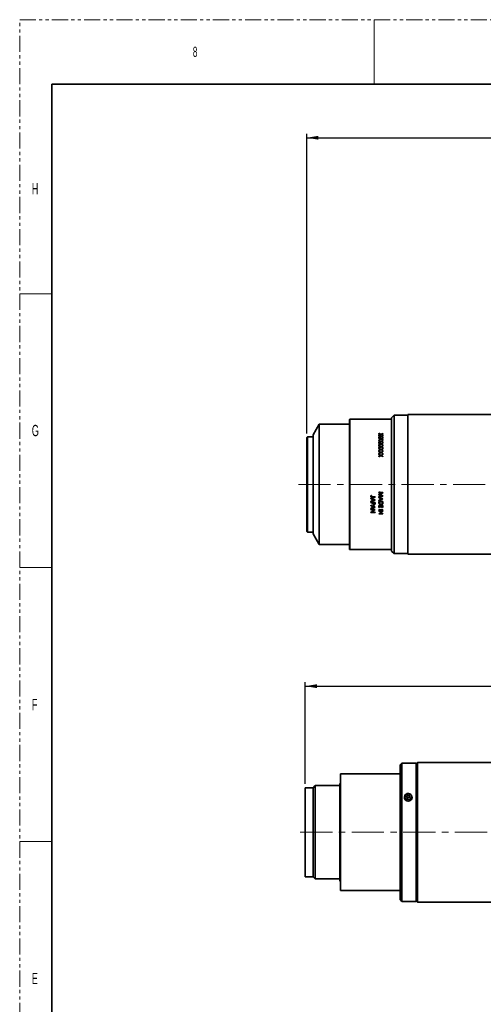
# Model space of a CAD drawing. Header units: millimetres. Extents: x 0 to 1118, y 0 to 864.
# Tile 38 of 96: x 0 to 183, y 476 to 864. Entities that reach past the tile are written whole.
import ezdxf

# ---------------------------------------------------------------- set-up
doc = ezdxf.new("R2010")
doc.units = ezdxf.units.MM
doc.linetypes.add('CENTERX2', pattern=[20.32, 12.7, -2.54, 2.54, -2.54])
doc.linetypes.add('PHANTOM', pattern=[12.7, 6.35, -1.27, 1.27, -1.27, 1.27, -1.27])
doc.layers.add('ALPHAREV', color=7, linetype='Continuous', lineweight=25)
doc.styles.add('SLDTEXTSTYLE0', font='TXT', dxfattribs={"width": 0.605})
doc.styles.add('SLDTEXTSTYLE1', font='TXT', dxfattribs={"width": 0.6})
doc.dimstyles.new('SLDDIMSTYLE0', dxfattribs={"dimtxt": 3.175, "dimasz": 4.572, "dimexe": 0, "dimexo": 0.0625, "dimgap": 0.79375, "dimtad": 0, "dimtih": 1, "dimtoh": 1, "dimdec": 0, "dimlfac": 2, "dimrnd": 1e-09, "dimzin": 12, "dimdsep": 46, "dimtxsty": 'SLDTEXTSTYLE0', "dimsah": 1, "dimcen": 0.09, "dimadec": 0, "dimazin": 3, "dimtfac": 1, "dimtofl": 0, "dimtmove": 0, "dimatfit": 3, "dimfxl": 1, "dimfrac": 2, "dimtolj": 1, "dimtzin": 12, "dimarcsym": 0})

# ---------------------------------------------------------------- blocks, each defined once
blk = doc.blocks.new('_D_5')
at = {"layer": 'ALPHAREV'}
for p, q in [((112.59, 562.55), (112.59, 602.6)), ((219.17, 603.44), (218.08, 603.44)), ((218.08, 603.44), (218.08, 598.57)), ((230.08, 603.44), (231.18, 603.44)), ((231.18, 603.44), (231.18, 598.57)), ((329.39, 581.17), (329.39, 602.6)), ((112.59, 601), (208.99, 601)), ((218.08, 598.57), (219.17, 598.57)), ((231.18, 598.57), (230.08, 598.57)), ((329.39, 601), (232.99, 601))]:
    blk.add_line(p, q, dxfattribs=at)
for points in [[(112.59, 601), (117.16, 600.24), (117.16, 601.77)], [(329.39, 601), (324.82, 601.77), (324.82, 600.24)]]:
    blk.add_solid(points, dxfattribs=at)
at = {"layer": 'ALPHAREV', "char_height": 3.175, "attachment_point": 1, "style": 'SLDTEXTSTYLE0'}
for s, insert in [('434', (209.71, 602.66)), ('17.07', (219.17, 602.66))]:
    blk.add_mtext(s, dxfattribs=dict(at, insert=insert))
blk = doc.blocks.new('_D_38')
at = {"layer": 'ALPHAREV'}
for p, q in [((113.17, 700.6), (113.17, 818.69)), ((241.23, 819.53), (240.14, 819.53)), ((240.14, 819.53), (240.14, 814.66)), ((252.14, 819.53), (253.23, 819.53)), ((253.23, 819.53), (253.23, 814.66)), ((372.92, 778.66), (372.92, 818.69)), ((113.17, 817.09), (231.04, 817.09)), ((372.92, 817.09), (255.05, 817.09)), ((240.14, 814.66), (241.23, 814.66)), ((253.23, 814.66), (252.14, 814.66))]:
    blk.add_line(p, q, dxfattribs=at)
for points in [[(113.17, 817.09), (117.75, 816.33), (117.75, 817.85)], [(372.92, 817.09), (368.35, 817.85), (368.35, 816.33)]]:
    blk.add_solid(points, dxfattribs=at)
at = {"layer": 'ALPHAREV', "char_height": 3.175, "attachment_point": 1, "style": 'SLDTEXTSTYLE0'}
for s, insert in [('520', (231.77, 818.75)), ('20.45', (241.23, 818.75))]:
    blk.add_mtext(s, dxfattribs=dict(at, insert=insert))

msp = doc.modelspace()

# ---------------------------------------------------------------- linework, layer by layer
at = {"color": 7, "linetype": 'PHANTOM', "lineweight": 18}
for p, q in [((0, 0), (0, 863.6)), ((0, 863.6), (1117.6, 863.6))]:
    msp.add_line(p, q, dxfattribs=at)
at = {"color": 7, "linetype": 'Continuous', "lineweight": 18}
for p, q in [((139.7, 863.6), (139.7, 838.2)), ((0, 755.65), (12.7, 755.65)), ((115.57, 680.5), (115.57, 699.25)), ((115.57, 661.75), (115.57, 680.5)), ((138.99, 675.42), (138.99, 675.52)), ((0, 647.7), (12.7, 647.7)), ((0, 539.75), (12.7, 539.75))]:
    msp.add_line(p, q, dxfattribs=at)
at = {"color": 7, "linetype": 'Continuous', "lineweight": 35}
for p, q in [((12.7, 838.2), (12.7, 25.4)), ((12.7, 838.2), (1104.9, 838.2)), ((130.17, 706.2), (130.07, 706.1)), ((130.07, 680.5), (130.07, 706.1)), ((146.62, 706.2), (130.17, 706.2)), ((130.17, 706.2), (130.17, 680.5)), ((147.62, 707.75), (146.62, 706.75)), ((146.62, 706.75), (146.62, 680.5)), ((152.97, 707.75), (147.62, 707.75)), ((147.62, 707.75), (147.62, 680.5)), ((196.6, 708), (152.97, 708)), ((152.97, 708), (152.97, 680.5)), ((118.1, 704.2), (115.67, 700)), ((130.07, 704.2), (118.1, 704.2)), ((118.1, 704.2), (118.1, 680.5)), ((113.42, 699.25), (113.17, 699)), ((113.17, 680.5), (113.17, 699)), ((115.57, 699.25), (113.42, 699.25)), ((113.42, 699.25), (113.42, 680.5)), ((115.67, 700), (115.67, 680.5)), ((141.62, 700.64), (141.62, 700.54)), ((141.62, 699.98), (141.62, 699.87)), ((141.62, 699.78), (141.62, 699.67)), ((141.62, 699.08), (141.62, 698.96)), ((141.62, 698.87), (141.62, 698.75)), ((143.21, 700.63), (143.21, 700.53)), ((143.21, 699.99), (143.21, 699.89)), ((143.21, 699.77), (143.21, 699.66)), ((143.21, 699.09), (143.21, 698.98)), ((143.21, 698.85), (143.21, 698.74)), ((141.62, 698.13), (141.62, 698.01)), ((141.62, 697.9), (141.62, 697.78)), ((141.62, 697.12), (141.62, 697)), ((141.62, 696.89), (141.62, 696.76)), ((141.62, 696.08), (141.62, 695.95)), ((141.62, 695.83), (141.62, 695.7)), ((141.62, 694.99), (141.62, 694.85)), ((141.62, 694.73), (141.62, 694.6)), ((142.3, 696.42), (142.3, 696.28)), ((142.3, 695.35), (142.3, 695.19)), ((142.43, 696.49), (142.43, 696.36)), ((142.43, 695.41), (142.43, 695.28)), ((142.56, 696.42), (142.56, 696.29)), ((142.56, 695.35), (142.56, 695.23)), ((143.21, 698.14), (143.21, 698.02)), ((143.21, 697.89), (143.21, 697.76)), ((143.21, 697.14), (143.21, 697.01)), ((143.21, 696.87), (143.21, 696.75)), ((143.21, 696.09), (143.21, 695.96)), ((143.21, 695.82), (143.21, 695.68)), ((143.21, 695.01), (143.21, 694.87)), ((143.21, 694.72), (143.21, 694.58)), ((141.62, 693.86), (141.62, 693.72)), ((141.62, 693.6), (141.62, 693.46)), ((141.62, 692.7), (141.62, 692.55)), ((141.62, 692.42), (141.62, 692.28)), ((141.62, 691.5), (141.62, 691.35)), ((142.3, 694.23), (142.3, 694.1)), ((142.3, 693.08), (142.3, 692.93)), ((142.3, 691.89), (142.3, 691.74)), ((142.43, 694.3), (142.43, 694.16)), ((142.43, 693.15), (142.43, 693.01)), ((142.43, 691.96), (142.43, 691.82)), ((142.56, 694.23), (142.56, 694.14)), ((142.56, 693.08), (142.56, 692.93)), ((142.56, 691.89), (142.56, 691.74)), ((143.21, 693.88), (143.21, 693.74)), ((143.21, 693.58), (143.21, 693.44)), ((143.21, 692.71), (143.21, 692.57)), ((143.21, 692.41), (143.21, 692.26)), ((143.21, 691.52), (143.21, 691.37)), ((113.17, 662), (113.17, 680.5)), ((113.42, 680.5), (113.42, 661.75)), ((115.67, 680.5), (115.67, 661)), ((118.1, 680.5), (118.1, 656.8)), ((130.07, 654.9), (130.07, 680.5)), ((130.17, 680.5), (130.17, 654.8)), ((146.62, 680.5), (146.62, 654.25)), ((147.62, 680.5), (147.62, 653.25)), ((152.97, 680.5), (152.97, 653)), ((138.48, 675.14), (138.48, 674.99)), ((138.6, 675.78), (138.6, 675.87)), ((138.62, 675.88), (138.62, 675.97)), ((140.07, 675.52), (138.99, 675.52)), ((140.07, 675.42), (138.99, 675.42)), ((139.01, 675.56), (140.07, 675.56)), ((140.07, 675.56), (140.07, 675.42)), ((141.62, 677.47), (141.62, 677.33)), ((141.62, 676.61), (141.62, 676.58)), ((141.62, 675.86), (141.62, 675.72)), ((141.62, 675.52), (141.62, 675.37)), ((141.91, 676.67), (141.91, 676.59)), ((142.13, 675.13), (142.13, 675.24)), ((142.13, 675.13), (142.13, 674.43)), ((142.3, 675.16), (142.3, 675.06)), ((142.3, 675.06), (142.3, 674.5)), ((142.77, 677.24), (142.77, 677.18)), ((142.77, 676.1), (142.77, 676.01)), ((143.21, 677.26), (143.21, 677.24)), ((143.21, 675.95), (143.21, 675.93)), ((138.48, 673.83), (138.48, 673.68)), ((138.48, 673.4), (140.07, 673.4)), ((138.48, 673.4), (138.48, 673.27)), ((139.21, 673.27), (138.48, 673.27)), ((138.48, 672.28), (138.48, 672.13)), ((138.99, 674.75), (138.99, 674.87)), ((138.99, 674.75), (138.99, 674.06)), ((138.99, 671.9), (138.99, 672.07)), ((138.99, 671.9), (138.99, 671.23)), ((139.15, 671.34), (138.99, 671.27)), ((139.15, 674.79), (139.15, 674.68)), ((139.15, 674.68), (139.15, 674.13)), ((139.15, 672), (139.15, 671.83)), ((139.15, 671.83), (139.15, 671.3)), ((139.21, 673.27), (139.21, 673.4)), ((139.21, 673.27), (139.21, 673.16)), ((139.24, 672.77), (139.24, 672.92)), ((139.37, 673.27), (139.37, 673.41)), ((139.9, 673.27), (139.37, 673.27)), ((139.37, 673), (139.37, 673.15)), ((139.64, 672.47), (139.64, 672.63)), ((139.76, 674.52), (139.76, 674.4)), ((139.76, 671.73), (139.76, 671.56)), ((139.89, 671.65), (139.76, 671.59)), ((139.9, 673.27), (139.9, 673.4)), ((139.9, 673.27), (139.9, 672.99)), ((140.04, 672.76), (140.04, 672.91)), ((140.07, 674.41), (140.07, 674.39)), ((140.07, 673.4), (140.07, 673.11)), ((140.07, 671.57), (140.07, 671.55)), ((141.62, 674.2), (141.62, 674.05)), ((141.62, 673.78), (143.21, 673.78)), ((141.62, 673.78), (141.62, 673.3)), ((141.62, 672.22), (143.21, 672.22)), ((141.62, 672.22), (141.62, 671.38)), ((141.79, 671.55), (141.62, 671.55)), ((141.79, 671.38), (141.62, 671.38)), ((143.05, 673.77), (141.79, 673.77)), ((141.79, 673.77), (141.79, 673.64)), ((141.79, 673.64), (141.79, 673.46)), ((143.05, 673.64), (141.79, 673.64)), ((141.79, 672.09), (141.79, 672.22)), ((141.79, 672.09), (141.79, 671.38)), ((142.4, 672.09), (141.79, 672.09)), ((142.4, 672.68), (142.4, 672.53)), ((142.4, 672.09), (142.4, 672.22)), ((142.4, 672.09), (142.4, 671.38)), ((142.56, 671.55), (142.4, 671.55)), ((142.56, 671.38), (142.4, 671.38)), ((142.56, 672.09), (142.56, 672.22)), ((142.56, 672.09), (142.56, 671.38)), ((143.05, 672.09), (142.56, 672.09)), ((142.9, 674.89), (142.9, 674.78)), ((143.05, 673.77), (143.05, 673.64)), ((143.05, 673.64), (143.05, 673.53)), ((143.05, 672.09), (143.05, 672.22)), ((143.05, 672.09), (143.05, 671.38)), ((143.21, 671.55), (143.05, 671.55)), ((143.21, 671.38), (143.05, 671.38)), ((143.15, 673.13), (143.15, 672.99)), ((143.21, 674.78), (143.21, 674.76)), ((143.21, 673.78), (143.21, 673.47)), ((143.21, 672.22), (143.21, 671.38)), ((138.48, 671.01), (138.48, 670.87)), ((138.48, 670.6), (140.07, 670.6)), ((138.48, 670.6), (138.48, 670.47)), ((139.72, 670.47), (138.48, 670.47)), ((138.48, 669.52), (138.48, 669.49)), ((140.07, 669.49), (138.48, 669.49)), ((138.82, 669.7), (138.72, 669.7)), ((138.82, 669.78), (138.82, 669.62)), ((138.82, 669.62), (140.07, 669.62)), ((139.72, 670.67), (139.72, 670.47)), ((139.85, 670.6), (139.72, 670.51)), ((140.07, 670.6), (140.07, 670.57)), ((140.07, 669.62), (140.07, 669.49)), ((141.62, 670.55), (143.21, 670.55)), ((141.62, 670.55), (141.62, 670.41)), ((143.21, 670.41), (141.62, 670.41)), ((141.62, 670.04), (143.21, 670.04)), ((141.62, 670.04), (141.62, 669.91)), ((142.87, 669.91), (141.62, 669.91)), ((141.62, 668.97), (141.62, 668.94)), ((143.21, 668.94), (141.62, 668.94)), ((141.96, 669.16), (141.88, 669.16)), ((141.96, 669.22), (141.96, 669.07)), ((141.96, 669.07), (143.21, 669.07)), ((142.87, 670.12), (142.87, 669.91)), ((142.97, 670.04), (142.87, 669.96)), ((143.21, 670.55), (143.21, 670.41)), ((143.21, 670.04), (143.21, 670.01)), ((143.21, 669.07), (143.21, 668.94)), ((113.17, 662), (113.42, 661.75)), ((113.42, 661.75), (115.57, 661.75)), ((115.67, 661), (118.1, 656.8)), ((118.1, 656.8), (130.07, 656.8)), ((130.07, 654.9), (130.17, 654.8)), ((130.17, 654.8), (146.62, 654.8)), ((146.62, 654.25), (147.62, 653.25)), ((147.62, 653.25), (152.97, 653.25)), ((152.97, 653), (196.6, 653)), ((150.7, 570.7), (149.99, 569.99)), ((156.34, 570.7), (150.7, 570.7)), ((150.7, 543.45), (150.7, 570.7)), ((156.46, 570.57), (156.34, 570.7)), ((156.34, 543.45), (156.34, 570.7)), ((156.84, 570.95), (156.46, 570.57)), ((156.46, 543.45), (156.46, 570.57)), ((199.96, 570.95), (156.84, 570.95)), ((156.84, 543.45), (156.84, 570.95)), ((149.99, 566.45), (126.46, 566.45)), ((126.46, 543.45), (126.46, 566.45)), ((149.99, 543.45), (149.99, 569.99)), ((126.46, 562.7), (126.19, 562.7)), ((126.19, 543.45), (126.19, 562.7)), ((115.64, 560.95), (112.59, 560.95)), ((112.59, 543.45), (112.59, 560.95)), ((116.51, 561.82), (115.64, 560.95)), ((115.64, 543.45), (115.64, 560.95)), ((126.19, 561.82), (116.51, 561.82)), ((116.51, 543.45), (116.51, 561.82)), ((151.79, 557.57), (151.79, 556.82)), ((153.16, 558.2), (152.54, 557.88)), ((152.54, 557.88), (152.54, 557.26)), ((153.16, 557.82), (152.54, 557.51)), ((152.54, 557.26), (153.16, 556.95)), ((153.79, 557.88), (153.16, 558.2)), ((153.16, 557.82), (153.16, 558.2)), ((153.79, 557.51), (153.16, 557.82)), ((153.16, 556.95), (153.79, 557.26)), ((153.79, 557.26), (153.79, 557.88)), ((154.54, 556.82), (154.54, 557.57)), ((112.59, 525.95), (112.59, 543.45)), ((115.64, 525.95), (115.64, 543.45)), ((116.51, 525.07), (116.51, 543.45)), ((126.19, 524.2), (126.19, 543.45)), ((126.46, 520.45), (126.46, 543.45)), ((149.99, 516.9), (149.99, 543.45)), ((150.7, 516.2), (150.7, 543.45)), ((156.34, 516.2), (156.34, 543.45)), ((156.46, 516.32), (156.46, 543.45)), ((156.84, 515.95), (156.84, 543.45)), ((112.59, 525.95), (115.64, 525.95)), ((115.64, 525.95), (116.51, 525.07)), ((116.51, 525.07), (126.19, 525.07)), ((126.19, 524.2), (126.46, 524.2)), ((126.46, 520.45), (149.99, 520.45)), ((149.99, 516.9), (150.7, 516.2)), ((150.7, 516.2), (156.34, 516.2)), ((156.34, 516.2), (156.46, 516.32)), ((156.46, 516.32), (156.84, 515.95)), ((156.84, 515.95), (199.96, 515.95))]:
    msp.add_line(p, q, dxfattribs=at)
at = {"color": 7, "linetype": 'Continuous', "lineweight": 35, "flags": 128}
for points in [[(154.54, 557.57), (154.45, 557.14), (154.18, 556.77), (153.78, 556.51), (153.29, 556.39), (152.79, 556.43), (152.34, 556.62), (152, 556.94), (151.81, 557.35), (151.81, 557.79), (152, 558.2), (152.34, 558.52), (152.79, 558.72), (153.29, 558.76), (153.78, 558.64), (154.18, 558.37), (154.45, 558), (154.54, 557.57)], [(151.79, 557.34), (151.69, 557.05), (151.66, 556.82)], [(151.86, 556.46), (151.81, 556.6), (151.79, 556.82)], [(154.54, 556.82), (154.45, 556.39), (154.44, 556.37)], [(154.66, 556.96), (154.64, 557.05), (154.54, 557.34)]]:
    msp.add_lwpolyline(points, dxfattribs=at)
at = {"color": 7, "linetype": 'Continuous', "lineweight": 35}
for centre, start, end in [((115.57, 699.35), 270, 0), ((115.57, 661.65), 0, 90)]:
    msp.add_arc(centre, 0.1, start, end, dxfattribs=at)
for points in [[(141.62, 700.64), (141.89, 700.53), (142.16, 700.42), (142.43, 700.31)], [(142.3, 700.26), (142.08, 700.35), (141.85, 700.45), (141.62, 700.54)], [(141.62, 699.98), (141.85, 700.08), (142.08, 700.17), (142.3, 700.26)], [(142.43, 700.21), (142.16, 700.1), (141.89, 699.99), (141.62, 699.87)], [(141.62, 699.78), (141.89, 699.66), (142.16, 699.55), (142.43, 699.43)], [(142.3, 699.38), (142.08, 699.48), (141.85, 699.57), (141.62, 699.67)], [(141.62, 699.08), (141.85, 699.18), (142.08, 699.28), (142.3, 699.38)], [(142.43, 699.32), (142.16, 699.2), (141.89, 699.08), (141.62, 698.96)], [(141.62, 698.87), (141.89, 698.74), (142.16, 698.62), (142.43, 698.5)], [(142.3, 698.44), (142.08, 698.54), (141.85, 698.65), (141.62, 698.75)], [(141.62, 698.13), (141.85, 698.23), (142.08, 698.34), (142.3, 698.44)], [(142.43, 698.38), (142.16, 698.26), (141.89, 698.13), (141.62, 698.01)], [(142.43, 700.31), (142.69, 700.42), (142.95, 700.52), (143.21, 700.63)], [(143.21, 699.89), (142.95, 700), (142.69, 700.1), (142.43, 700.21)], [(142.43, 699.43), (142.69, 699.54), (142.95, 699.66), (143.21, 699.77)], [(143.21, 698.98), (142.95, 699.09), (142.69, 699.21), (142.43, 699.32)], [(142.43, 698.5), (142.69, 698.62), (142.95, 698.73), (143.21, 698.85)], [(143.21, 698.02), (142.95, 698.14), (142.69, 698.26), (142.43, 698.38)], [(143.21, 700.53), (142.99, 700.44), (142.78, 700.35), (142.56, 700.26)], [(142.56, 700.26), (142.78, 700.17), (142.99, 700.08), (143.21, 699.99)], [(143.21, 699.66), (142.99, 699.56), (142.78, 699.47), (142.56, 699.38)], [(142.56, 699.38), (142.78, 699.28), (142.99, 699.19), (143.21, 699.09)], [(143.21, 698.74), (142.99, 698.64), (142.78, 698.54), (142.56, 698.44)], [(142.56, 698.44), (142.78, 698.34), (142.99, 698.24), (143.21, 698.14)], [(141.62, 697.9), (141.89, 697.77), (142.16, 697.65), (142.43, 697.52)], [(142.3, 697.45), (142.08, 697.56), (141.85, 697.67), (141.62, 697.78)], [(141.62, 697.12), (141.85, 697.24), (142.08, 697.35), (142.3, 697.45)], [(142.43, 697.39), (142.16, 697.26), (141.89, 697.13), (141.62, 697)], [(141.62, 696.89), (141.89, 696.76), (142.16, 696.62), (142.43, 696.49)], [(142.3, 696.42), (142.08, 696.54), (141.85, 696.65), (141.62, 696.76)], [(141.62, 696.08), (141.85, 696.19), (142.08, 696.31), (142.3, 696.42)], [(142.43, 696.36), (142.16, 696.22), (141.89, 696.09), (141.62, 695.95)], [(141.62, 695.83), (141.89, 695.69), (142.16, 695.55), (142.43, 695.41)], [(142.3, 695.35), (142.08, 695.47), (141.85, 695.58), (141.62, 695.7)], [(141.62, 694.99), (141.85, 695.11), (142.08, 695.23), (142.3, 695.35)], [(142.43, 695.28), (142.16, 695.14), (141.89, 695), (141.62, 694.85)], [(141.62, 694.73), (141.89, 694.59), (142.16, 694.45), (142.43, 694.3)], [(142.3, 694.23), (142.08, 694.35), (141.85, 694.48), (141.62, 694.6)], [(142.43, 697.52), (142.69, 697.64), (142.95, 697.76), (143.21, 697.89)], [(143.21, 697.01), (142.95, 697.14), (142.69, 697.27), (142.43, 697.39)], [(142.43, 696.49), (142.69, 696.62), (142.95, 696.75), (143.21, 696.87)], [(143.21, 695.96), (142.95, 696.1), (142.69, 696.23), (142.43, 696.36)], [(142.43, 695.41), (142.69, 695.55), (142.95, 695.68), (143.21, 695.82)], [(143.21, 694.87), (142.95, 695.01), (142.69, 695.14), (142.43, 695.28)], [(142.43, 694.3), (142.69, 694.44), (142.95, 694.58), (143.21, 694.72)], [(143.21, 697.76), (142.99, 697.66), (142.78, 697.56), (142.56, 697.45)], [(142.56, 697.45), (142.78, 697.35), (142.99, 697.25), (143.21, 697.14)], [(143.21, 696.75), (142.99, 696.64), (142.78, 696.53), (142.56, 696.42)], [(142.56, 696.42), (142.78, 696.31), (142.99, 696.2), (143.21, 696.09)], [(143.21, 695.68), (142.99, 695.57), (142.78, 695.46), (142.56, 695.35)], [(142.56, 695.35), (142.78, 695.23), (142.99, 695.12), (143.21, 695.01)], [(143.21, 694.58), (142.99, 694.46), (142.78, 694.35), (142.56, 694.23)], [(141.62, 693.86), (141.85, 693.98), (142.08, 694.11), (142.3, 694.23)], [(142.43, 694.16), (142.16, 694.02), (141.89, 693.87), (141.62, 693.72)], [(141.62, 693.6), (141.89, 693.45), (142.16, 693.3), (142.43, 693.15)], [(142.3, 693.08), (142.08, 693.2), (141.85, 693.33), (141.62, 693.46)], [(141.62, 692.7), (141.85, 692.82), (142.08, 692.95), (142.3, 693.08)], [(142.43, 693.01), (142.16, 692.85), (141.89, 692.7), (141.62, 692.55)], [(141.62, 692.42), (141.89, 692.27), (142.16, 692.12), (142.43, 691.96)], [(142.3, 691.89), (142.08, 692.02), (141.85, 692.15), (141.62, 692.28)], [(141.62, 691.5), (141.85, 691.63), (142.08, 691.76), (142.3, 691.89)], [(142.43, 691.82), (142.16, 691.66), (141.89, 691.51), (141.62, 691.35)], [(143.21, 693.74), (142.95, 693.88), (142.69, 694.02), (142.43, 694.16)], [(142.43, 693.15), (142.69, 693.29), (142.95, 693.44), (143.21, 693.58)], [(143.21, 692.57), (142.95, 692.72), (142.69, 692.86), (142.43, 693.01)], [(142.43, 691.96), (142.69, 692.11), (142.95, 692.26), (143.21, 692.41)], [(143.21, 691.37), (142.95, 691.52), (142.69, 691.67), (142.43, 691.82)], [(142.56, 694.23), (142.78, 694.11), (142.99, 694), (143.21, 693.88)], [(143.21, 693.44), (142.99, 693.32), (142.78, 693.2), (142.56, 693.08)], [(142.56, 693.08), (142.78, 692.96), (142.99, 692.84), (143.21, 692.71)], [(143.21, 692.26), (142.99, 692.14), (142.78, 692.01), (142.56, 691.89)], [(142.56, 691.89), (142.78, 691.77), (142.99, 691.64), (143.21, 691.52)], [(138.48, 675.14), (139.01, 674.9), (139.54, 674.65), (140.07, 674.41)], [(138.48, 675.1), (138.65, 675.02), (138.82, 674.94), (138.99, 674.87)], [(138.62, 676.16), (138.66, 676.13), (138.7, 676.11), (138.74, 676.08)], [(141.62, 677.47), (142.15, 677.4), (142.68, 677.33), (143.21, 677.26)], [(141.62, 677.39), (142.01, 677.34), (142.39, 677.29), (142.77, 677.24)], [(142.77, 677.18), (142.39, 677.23), (142.01, 677.28), (141.62, 677.33)], [(141.62, 676.61), (142.01, 676.8), (142.39, 676.99), (142.77, 677.18)], [(141.62, 676.65), (142, 676.47), (142.38, 676.28), (142.77, 676.1)], [(142.77, 676.01), (142.38, 676.2), (142, 676.39), (141.62, 676.58)], [(141.62, 675.81), (142.15, 675.88), (142.68, 675.95), (143.21, 676.02)], [(141.62, 675.86), (142, 675.91), (142.38, 675.96), (142.77, 676.01)], [(143.21, 675.93), (142.68, 675.86), (142.15, 675.79), (141.62, 675.72)], [(141.62, 675.52), (142.15, 675.27), (142.68, 675.03), (143.21, 674.78)], [(141.62, 675.47), (141.79, 675.39), (141.96, 675.31), (142.13, 675.24)], [(142.13, 675.13), (141.96, 675.21), (141.79, 675.29), (141.62, 675.37)], [(141.91, 676.67), (142.34, 676.88), (142.78, 677.09), (143.21, 677.31)], [(143.21, 677.24), (142.78, 677.03), (142.34, 676.81), (141.91, 676.59)], [(141.91, 676.59), (142.34, 676.38), (142.78, 676.16), (143.21, 675.95)], [(142.9, 674.89), (142.7, 674.98), (142.5, 675.07), (142.3, 675.16)], [(142.3, 675.06), (142.5, 674.96), (142.7, 674.87), (142.9, 674.78)], [(138.99, 674.75), (138.82, 674.83), (138.65, 674.91), (138.48, 674.99)], [(138.48, 673.81), (139.01, 674.04), (139.54, 674.27), (140.07, 674.51)], [(140.07, 674.39), (139.54, 674.15), (139.01, 673.91), (138.48, 673.68)], [(138.48, 673.83), (138.65, 673.9), (138.82, 673.98), (138.99, 674.06)], [(138.48, 672.28), (139.01, 672.04), (139.54, 671.8), (140.07, 671.57)], [(138.99, 671.9), (138.82, 671.98), (138.65, 672.05), (138.48, 672.13)], [(140.07, 671.55), (139.54, 671.32), (139.01, 671.09), (138.48, 670.87)], [(138.48, 671.01), (138.65, 671.08), (138.82, 671.16), (138.99, 671.23)], [(139.76, 674.52), (139.55, 674.61), (139.35, 674.7), (139.15, 674.79)], [(139.15, 674.68), (139.35, 674.59), (139.55, 674.49), (139.76, 674.4)], [(139.76, 674.4), (139.55, 674.31), (139.35, 674.22), (139.15, 674.13)], [(139.15, 671.83), (139.35, 671.74), (139.55, 671.65), (139.76, 671.56)], [(139.76, 671.56), (139.55, 671.47), (139.35, 671.39), (139.15, 671.3)], [(139.37, 673.41), (139.37, 673.32), (139.37, 673.23), (139.37, 673.15)], [(139.37, 673), (139.37, 673.09), (139.37, 673.18), (139.37, 673.27)], [(141.62, 674.18), (142.15, 674.41), (142.68, 674.64), (143.21, 674.88)], [(143.21, 674.76), (142.68, 674.53), (142.15, 674.29), (141.62, 674.05)], [(141.62, 674.2), (141.79, 674.28), (141.96, 674.35), (142.13, 674.43)], [(142.9, 674.78), (142.7, 674.68), (142.5, 674.59), (142.3, 674.5)], [(138.48, 669.52), (138.89, 669.83), (139.31, 670.15), (139.72, 670.47)], [(140.07, 670.57), (139.65, 670.25), (139.23, 669.93), (138.82, 669.62)], [(141.62, 668.97), (142.04, 669.28), (142.45, 669.59), (142.87, 669.91)], [(143.21, 670.01), (142.79, 669.7), (142.38, 669.38), (141.96, 669.07)]]:
    msp.add_open_spline(points, degree=3, dxfattribs=at)
for points, knots in [([(138.44, 675.78), (138.44, 675.8), (138.44, 675.84), (138.45, 675.91), (138.49, 675.99), (138.55, 676.08), (138.6, 676.13), (138.62, 676.16)], [0, 0, 0, 0, 0.125086, 0.250147, 0.499824, 0.749802, 1, 1, 1, 1]), ([(138.44, 675.88), (138.44, 675.86), (138.44, 675.84), (138.44, 675.83), (138.44, 675.83), (138.44, 675.83), (138.44, 675.82), (138.44, 675.82), (138.44, 675.82), (138.44, 675.81), (138.44, 675.81), (138.44, 675.8), (138.44, 675.79), (138.45, 675.78), (138.45, 675.77), (138.46, 675.75), (138.46, 675.75), (138.47, 675.72), (138.47, 675.71), (138.49, 675.67), (138.51, 675.65), (138.54, 675.62), (138.55, 675.61), (138.56, 675.6), (138.57, 675.6), (138.59, 675.59), (138.6, 675.58), (138.62, 675.57), (138.62, 675.57), (138.63, 675.56), (138.63, 675.56), (138.64, 675.56), (138.65, 675.56), (138.67, 675.55), (138.69, 675.54), (138.71, 675.54), (138.71, 675.54), (138.71, 675.54), (138.71, 675.54), (138.72, 675.54), (138.72, 675.54), (138.73, 675.53), (138.74, 675.53), (138.77, 675.53), (138.78, 675.53), (138.8, 675.53), (138.8, 675.53), (138.81, 675.53), (138.81, 675.53), (138.82, 675.53), (138.82, 675.53), (138.83, 675.52), (138.84, 675.52), (138.86, 675.52), (138.88, 675.52), (138.9, 675.52), (138.9, 675.52), (138.9, 675.52), (138.9, 675.52), (138.9, 675.52), (138.9, 675.52), (138.91, 675.52), (138.91, 675.52), (138.92, 675.52), (138.93, 675.52), (138.95, 675.52), (138.97, 675.52), (138.99, 675.52)], [0, 0, 0, 0, 0.0625, 0.0625, 0.066406, 0.066406, 0.070312, 0.070312, 0.078125, 0.078125, 0.09375, 0.09375, 0.125, 0.125, 0.15625, 0.15625, 0.1875, 0.1875, 0.25, 0.25, 0.375, 0.375, 0.40625, 0.40625, 0.4375, 0.4375, 0.5, 0.5, 0.515625, 0.515625, 0.53125, 0.53125, 0.5625, 0.5625, 0.625, 0.625, 0.632812, 0.632812, 0.640625, 0.640625, 0.65625, 0.65625, 0.6875, 0.6875, 0.75, 0.75, 0.757812, 0.757812, 0.765625, 0.765625, 0.78125, 0.78125, 0.8125, 0.8125, 0.875, 0.875, 0.878906, 0.878906, 0.882812, 0.882812, 0.890625, 0.890625, 0.90625, 0.90625, 0.9375, 0.9375, 1, 1, 1, 1]), ([(138.99, 675.42), (138.96, 675.42), (138.9, 675.42), (138.8, 675.43), (138.71, 675.44), (138.61, 675.47), (138.53, 675.52), (138.48, 675.6), (138.45, 675.67), (138.44, 675.74), (138.44, 675.77), (138.44, 675.78)], [0, 0, 0, 0, 0.125232, 0.250448, 0.375626, 0.500447, 0.625197, 0.749982, 0.87482, 0.937391, 1, 1, 1, 1]), ([(138.6, 675.87), (138.6, 675.89), (138.6, 675.91), (138.61, 675.93), (138.61, 675.93), (138.61, 675.95), (138.62, 675.96), (138.62, 675.97)], [0, 0, 0, 0, 0.5, 0.5, 0.75, 0.75, 1, 1, 1, 1]), ([(138.62, 675.88), (138.62, 675.86), (138.6, 675.83), (138.6, 675.79), (138.6, 675.78)], [0, 0, 0, 0, 0.500138, 1, 1, 1, 1]), ([(138.6, 675.78), (138.6, 675.77), (138.6, 675.74), (138.61, 675.7), (138.64, 675.65), (138.69, 675.61), (138.74, 675.58), (138.81, 675.57), (138.87, 675.56), (138.94, 675.56), (138.99, 675.56), (139.01, 675.56)], [0, 0, 0, 0, 0.062585, 0.125122, 0.249767, 0.373872, 0.499257, 0.605521, 0.749546, 0.874769, 1, 1, 1, 1]), ([(138.62, 675.97), (138.63, 675.99), (138.64, 676.01), (138.65, 676.03), (138.66, 676.05), (138.68, 676.07), (138.68, 676.07), (138.68, 676.08), (138.68, 676.08), (138.69, 676.09), (138.69, 676.09), (138.7, 676.1), (138.7, 676.11), (138.71, 676.12), (138.71, 676.12), (138.71, 676.12), (138.71, 676.12), (138.72, 676.13), (138.72, 676.13), (138.73, 676.14), (138.73, 676.15), (138.74, 676.16)], [0, 0, 0, 0, 0.25, 0.25, 0.5, 0.5, 0.53125, 0.53125, 0.5625, 0.5625, 0.625, 0.625, 0.75, 0.75, 0.78125, 0.78125, 0.8125, 0.8125, 0.875, 0.875, 1, 1, 1, 1]), ([(138.74, 676.08), (138.73, 676.06), (138.71, 676.03), (138.68, 675.98), (138.65, 675.93), (138.63, 675.9), (138.62, 675.88)], [0, 0, 0, 0, 0.250019, 0.500026, 0.75003, 1, 1, 1, 1]), ([(139.21, 673.3), (139.21, 673.23), (139.21, 673.16), (139.21, 673.11), (139.21, 673.11), (139.21, 673.11), (139.21, 673.11), (139.21, 673.1), (139.22, 673.1), (139.22, 673.09), (139.22, 673.09), (139.22, 673.07), (139.22, 673.07), (139.22, 673.04), (139.22, 673.03), (139.22, 673.02), (139.22, 673.01), (139.22, 673.01), (139.22, 673.01), (139.22, 673.01), (139.22, 673.01), (139.22, 673), (139.22, 673), (139.22, 672.98), (139.23, 672.98), (139.23, 672.97), (139.23, 672.96), (139.23, 672.96), (139.23, 672.95), (139.23, 672.94), (139.23, 672.93), (139.24, 672.92)], [0, 0, 0, 0, 0.5, 0.5, 0.507812, 0.507812, 0.515625, 0.515625, 0.53125, 0.53125, 0.5625, 0.5625, 0.625, 0.625, 0.75, 0.75, 0.757812, 0.757812, 0.765625, 0.765625, 0.78125, 0.78125, 0.8125, 0.8125, 0.875, 0.875, 0.90625, 0.90625, 0.9375, 0.9375, 1, 1, 1, 1]), ([(139.24, 672.77), (139.23, 672.79), (139.23, 672.82), (139.22, 672.88), (139.21, 672.96), (139.21, 673.06), (139.21, 673.12), (139.21, 673.16)], [0, 0, 0, 0, 0.124983, 0.249981, 0.499981, 0.727669, 1, 1, 1, 1]), ([(139.5, 672.64), (139.5, 672.64), (139.46, 672.65), (139.37, 672.7), (139.28, 672.8), (139.25, 672.88), (139.24, 672.92)], [0, 0, 0, 0, 0.000372, 0.335436, 0.668293, 1, 1, 1, 1]), ([(139.64, 672.47), (139.63, 672.47), (139.6, 672.47), (139.56, 672.48), (139.48, 672.49), (139.37, 672.54), (139.3, 672.63), (139.26, 672.71), (139.24, 672.75), (139.24, 672.77)], [0, 0, 0, 0, 0.065275, 0.123621, 0.25066, 0.49996, 0.749365, 0.874663, 1, 1, 1, 1]), ([(139.64, 672.61), (139.63, 672.61), (139.6, 672.61), (139.56, 672.62), (139.51, 672.64), (139.47, 672.66), (139.44, 672.69), (139.41, 672.74), (139.39, 672.8), (139.38, 672.87), (139.37, 672.93), (139.37, 672.98), (139.37, 673)], [0, 0, 0, 0, 0.06257, 0.125092, 0.249852, 0.320539, 0.391505, 0.49973, 0.624598, 0.749697, 0.865482, 1, 1, 1, 1]), ([(139.9, 672.99), (139.9, 672.97), (139.9, 672.92), (139.9, 672.86), (139.89, 672.79), (139.86, 672.71), (139.79, 672.65), (139.72, 672.62), (139.67, 672.61), (139.65, 672.61), (139.64, 672.61)], [0, 0, 0, 0, 0.127595, 0.250977, 0.376401, 0.501577, 0.749468, 0.874569, 0.937261, 1, 1, 1, 1]), ([(140.04, 672.76), (140.04, 672.75), (140.03, 672.73), (140.02, 672.69), (139.98, 672.62), (139.92, 672.56), (139.84, 672.51), (139.77, 672.49), (139.71, 672.47), (139.66, 672.47), (139.64, 672.47)], [0, 0, 0, 0, 0.062613, 0.125212, 0.250305, 0.499602, 0.625297, 0.749717, 0.874852, 1, 1, 1, 1]), ([(140.04, 672.91), (140.03, 672.87), (140, 672.79), (139.9, 672.7), (139.82, 672.65), (139.77, 672.64), (139.77, 672.64)], [0, 0, 0, 0, 0.330071, 0.662065, 0.995886, 1, 1, 1, 1]), ([(140.04, 672.91), (140.04, 672.92), (140.05, 672.93), (140.05, 672.94), (140.05, 672.94), (140.05, 672.95), (140.05, 672.96), (140.05, 672.97), (140.05, 672.97), (140.05, 672.98), (140.05, 672.99), (140.06, 673), (140.06, 673.01), (140.06, 673.02), (140.06, 673.03), (140.06, 673.05), (140.06, 673.06), (140.06, 673.08), (140.06, 673.09), (140.06, 673.1), (140.06, 673.11), (140.06, 673.12), (140.06, 673.12), (140.06, 673.13), (140.06, 673.15), (140.06, 673.19), (140.07, 673.22), (140.07, 673.25)], [0, 0, 0, 0, 0.0625, 0.0625, 0.125, 0.125, 0.15625, 0.15625, 0.1875, 0.1875, 0.25, 0.25, 0.3125, 0.3125, 0.375, 0.375, 0.5, 0.5, 0.5625, 0.5625, 0.59375, 0.59375, 0.625, 0.625, 0.75, 0.75, 1, 1, 1, 1]), ([(140.07, 673.11), (140.06, 673.05), (140.06, 672.96), (140.06, 672.86), (140.05, 672.8), (140.04, 672.77), (140.04, 672.76)], [0, 0, 0, 0, 0.5107794, 0.7490165, 0.8802677, 1, 1, 1, 1]), ([(142.11, 672.73), (142.1, 672.73), (142.04, 672.74), (141.94, 672.8), (141.81, 672.88), (141.71, 673), (141.63, 673.19), (141.63, 673.34), (141.62, 673.44)], [0, 0, 0, 0, 0.024212, 0.187226, 0.35178, 0.514604, 0.676626, 1, 1, 1, 1]), ([(142.4, 672.53), (142.37, 672.53), (142.32, 672.53), (142.21, 672.54), (142.08, 672.57), (141.94, 672.64), (141.81, 672.73), (141.73, 672.83), (141.68, 672.93), (141.65, 673.02), (141.63, 673.13), (141.62, 673.23), (141.62, 673.28), (141.62, 673.3)], [0, 0, 0, 0, 0.064442, 0.126452, 0.250535, 0.374428, 0.499947, 0.624751, 0.685103, 0.749803, 0.874842, 0.937419, 1, 1, 1, 1]), ([(141.83, 673.03), (141.82, 673.05), (141.81, 673.08), (141.8, 673.15), (141.79, 673.24), (141.79, 673.35), (141.79, 673.43), (141.79, 673.46)], [0, 0, 0, 0, 0.1249692, 0.2499623, 0.4999528, 0.7456254, 1, 1, 1, 1]), ([(142.4, 672.66), (142.38, 672.66), (142.35, 672.67), (142.29, 672.67), (142.18, 672.69), (142.04, 672.75), (141.92, 672.85), (141.87, 672.93), (141.84, 672.99), (141.83, 673.02), (141.83, 673.03)], [0, 0, 0, 0, 0.062664, 0.125318, 0.25056, 0.500128, 0.749516, 0.874694, 0.937338, 1, 1, 1, 1]), ([(143, 673.06), (143, 673.05), (142.99, 673.02), (142.96, 672.96), (142.9, 672.87), (142.8, 672.78), (142.69, 672.72), (142.59, 672.69), (142.51, 672.67), (142.45, 672.67), (142.41, 672.66), (142.4, 672.66)], [0, 0, 0, 0, 0.062615, 0.125214, 0.250297, 0.499464, 0.624848, 0.749636, 0.874778, 0.937384, 1, 1, 1, 1]), ([(143.15, 672.99), (143.15, 672.97), (143.13, 672.93), (143.1, 672.86), (143.04, 672.78), (142.96, 672.7), (142.82, 672.62), (142.67, 672.56), (142.54, 672.54), (142.46, 672.53), (142.42, 672.53), (142.4, 672.53)], [0, 0, 0, 0, 0.0625886, 0.1251628, 0.2501875, 0.375234, 0.5002961, 0.7497146, 0.8748206, 0.9374062, 1, 1, 1, 1]), ([(143.15, 673.13), (143.12, 673.06), (143.05, 672.93), (142.89, 672.8), (142.77, 672.76), (142.72, 672.74)], [0, 0, 0, 0, 0.383693, 0.769999, 1, 1, 1, 1]), ([(143.05, 673.53), (143.05, 673.49), (143.05, 673.41), (143.04, 673.3), (143.03, 673.2), (143.02, 673.12), (143.01, 673.08), (143, 673.06)], [0, 0, 0, 0, 0.250025, 0.500045, 0.752738, 0.871962, 1, 1, 1, 1]), ([(143.15, 673.13), (143.16, 673.16), (143.17, 673.17), (143.17, 673.19), (143.17, 673.19), (143.17, 673.2), (143.17, 673.2), (143.18, 673.21), (143.18, 673.21), (143.18, 673.23), (143.18, 673.24), (143.19, 673.25), (143.19, 673.25), (143.19, 673.26), (143.19, 673.26), (143.19, 673.26), (143.19, 673.27), (143.19, 673.28), (143.19, 673.29), (143.2, 673.32), (143.2, 673.34), (143.2, 673.37), (143.2, 673.37), (143.2, 673.37), (143.2, 673.38), (143.2, 673.38), (143.2, 673.39), (143.2, 673.4), (143.21, 673.41), (143.21, 673.44), (143.21, 673.46), (143.21, 673.49), (143.21, 673.49), (143.21, 673.49), (143.21, 673.49), (143.21, 673.49), (143.21, 673.49), (143.21, 673.5), (143.21, 673.5), (143.21, 673.52), (143.21, 673.53), (143.21, 673.56), (143.21, 673.58), (143.21, 673.61)], [0, 0, 0, 0, 0.125, 0.125, 0.140625, 0.140625, 0.15625, 0.15625, 0.1875, 0.1875, 0.25, 0.25, 0.265625, 0.265625, 0.28125, 0.28125, 0.3125, 0.3125, 0.375, 0.375, 0.5, 0.5, 0.515625, 0.515625, 0.53125, 0.53125, 0.5625, 0.5625, 0.625, 0.625, 0.75, 0.75, 0.757812, 0.757812, 0.765625, 0.765625, 0.78125, 0.78125, 0.8125, 0.8125, 0.875, 0.875, 1, 1, 1, 1]), ([(143.21, 673.47), (143.21, 673.43), (143.21, 673.35), (143.2, 673.22), (143.19, 673.12), (143.17, 673.04), (143.16, 673), (143.15, 672.99)], [0, 0, 0, 0, 0.250034, 0.500045, 0.750016, 0.875011, 1, 1, 1, 1]), ([(151.8, 557.58), (151.78, 557.55), (151.68, 557.4), (151.64, 557.06), (151.72, 556.62), (151.98, 556.23), (152.36, 555.93), (152.78, 555.77), (153.06, 555.76), (153.16, 555.75)], [0, 0, 0, 0, 0.041069, 0.211292, 0.381292, 0.551291, 0.721514, 0.891836, 1, 1, 1, 1]), ([(153.16, 555.75), (153.33, 555.77), (153.67, 555.8), (154.12, 556.03), (154.46, 556.36), (154.65, 556.78), (154.69, 557.2), (154.59, 557.44), (154.54, 557.55)], [0, 0, 0, 0, 0.1725222, 0.3450381, 0.5177183, 0.6905059, 0.8631151, 1, 1, 1, 1])]:
    msp.add_open_spline(points, degree=3, knots=knots, dxfattribs=at)
at = {"layer": 'ALPHAREV', "linetype": 'CENTERX2', "lineweight": 18}
for p, q in [((109.85, 680.5), (341.83, 680.5)), ((110.56, 543.45), (334.33, 543.45))]:
    msp.add_line(p, q, dxfattribs=at)

# ---------------------------------------------------------------- texts
at = {"color": 7, "linetype": 'Continuous', "lineweight": 0, "attachment_point": 1, "style": 'SLDTEXTSTYLE1'}
for s, insert, char_height in [('8', (68.26, 852.93), 3.97), ('H', (4.79, 799.2), 4.45), ('G', (4.79, 703.95), 4.45), ('F', (4.79, 596), 4.45), ('E', (4.79, 488.05), 4.45)]:
    msp.add_mtext(s, dxfattribs=dict(at, insert=insert, char_height=char_height))

# ---------------------------------------------------------------- dimensions: what is measured, and where the dimension line sits
at = {"layer": 'ALPHAREV'}
for base, p1, p2, picture, middle in [((372.92343678, 817.09150808), (113.17343678, 698.99556017), (372.92343678, 777.06056017), '_D_38', (243.04843678, 817.09150808)), ((112.59, 601), (329.39, 579.57), (112.59, 560.95), '_D_5', (220.99, 601))]:
    dim = msp.add_linear_dim(base=base, p1=p1, p2=p2, dimstyle='SLDDIMSTYLE0', dxfattribs=at)
    dim.commit()
    dim.dimension.update_dxf_attribs({"geometry": picture, "text_midpoint": middle, "dimtype": 160})

doc.saveas('drawing.dxf')
